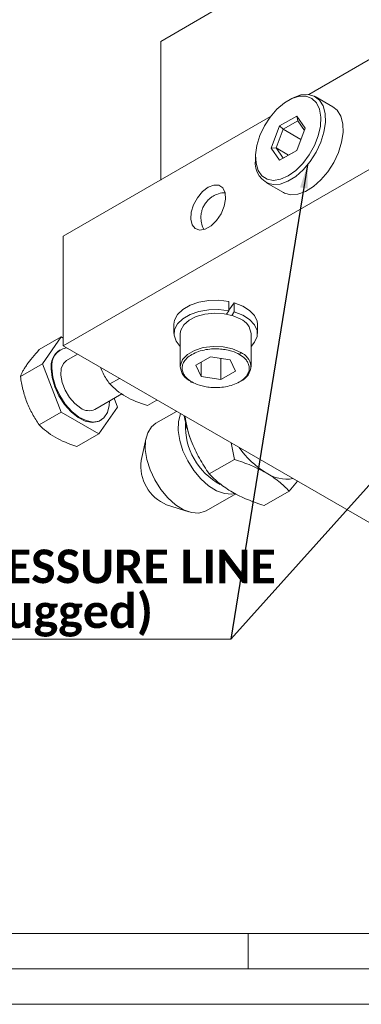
# Model space of a CAD drawing. Header units: millimetres. Extents: x 10 to 831, y 10 to 584.
# Tile 4 of 14: x 308 to 356, y 10 to 149. Entities that reach past the tile are written whole.
import ezdxf

# ---------------------------------------------------------------- set-up
doc = ezdxf.new("R2010")
doc.units = ezdxf.units.MM
doc.linetypes.add('SLD-Solido', pattern=[0])
doc.styles.add('SLDTEXTSTYLE0', font='CALIBRIB.TTF')
doc.styles.get("Standard").update_dxf_attribs({"font": 'GOTHIC.TTF'})
doc.dimstyles.new('SLDDIMSTYLE1', dxfattribs={"dimtxt": 0.18, "dimasz": 3.302, "dimexe": 0, "dimexo": 0.0625, "dimgap": 0, "dimtad": 0, "dimtih": 1, "dimtoh": 1, "dimdec": 0, "dimrnd": 1e-09, "dimzin": 0, "dimdsep": 46, "dimtxsty": 'Standard', "dimsah": 1, "dimcen": 0.09, "dimadec": 0, "dimazin": 0, "dimtfac": 3.302, "dimtdec": 0, "dimtofl": 0, "dimtmove": 0, "dimatfit": 3, "dimfxl": 0, "dimfrac": 2, "dimtolj": 1, "dimtzin": 0, "dimarcsym": 0})

# ---------------------------------------------------------------- blocks, each defined once
blk = doc.blocks.new('SW_NOTE_9')
at = {"color": 0, "linetype": 'SLD-Solido', "lineweight": 0}
for p, q in [((-39.95, 0), (0, 0)), ((0, 0), (-39.95, 0)), ((-39.95, 0), (0, 0)), ((0, 0), (-39.95, 0)), ((-39.95, 0), (0, 0)), ((0, 0), (-39.95, 0))]:
    blk.add_line(p, q, dxfattribs=at)
at = {"color": 0, "linetype": 'Continuous', "lineweight": 0, "attachment_point": 1, "style": 'SLDTEXTSTYLE0'}
for s, insert, char_height in [('PRESSURE LINE', (-39.87, 12.67), 4.7625), ('(plugged)', (-39.87, 6.32), 4.762)]:
    blk.add_mtext(s, dxfattribs=dict(at, insert=insert, char_height=char_height))

msp = doc.modelspace()

# ---------------------------------------------------------------- linework, layer by layer
at = {"color": 7, "linetype": 'SLD-Solido', "lineweight": 15}
for p, q in [((335.75433, 150.87559), (327.6226, 146.18125)), ((362.97794, 146.99367), (348.57147, 138.677)), ((327.6226, 146.18125), (327.6226, 126.58347)), ((345.983, 138.026), (345.65307, 137.83547)), ((351.98196, 136.93069), (349.48352, 138.37302)), ((343.1611, 135.55366), (313.83402, 118.62349)), ((346.86496, 135.62275), (344.44268, 134.2244)), ((348.07609, 133.89952), (346.86496, 135.62275)), ((347.00442, 134.94122), (346.86496, 135.62275)), ((344.44268, 134.2244), (343.23155, 131.10282)), ((343.94256, 131.13229), (344.96318, 133.76283)), ((344.44268, 134.2244), (344.96318, 133.76283)), ((344.96318, 133.76283), (347.00442, 134.94122)), ((344.96318, 133.76283), (347.46312, 132.31965)), ((346.86496, 130.77794), (348.07609, 133.89952)), ((347.95533, 133.58825), (347.00442, 134.94122)), ((362.97794, 131.4794), (313.83402, 103.10922)), ((343.94256, 131.13229), (343.23155, 131.10282)), ((343.23155, 131.10282), (344.44268, 129.37959)), ((344.96318, 129.68013), (343.94256, 131.13229)), ((345.71062, 130.11161), (343.94256, 131.13229)), ((341.03406, 129.83424), (341.03406, 129.45325)), ((344.44268, 129.37959), (346.86496, 130.77794)), ((344.44268, 129.37959), (344.96318, 129.68013)), ((344.96318, 129.68013), (346.86499, 130.77802)), ((342.48409, 126.24833), (344.98253, 124.80601)), ((313.83402, 103.10922), (313.83402, 118.62349)), ((337.28165, 109.39904), (337.28165, 108.09257)), ((338.02087, 109.22247), (337.28165, 108.19106)), ((338.02087, 107.916), (338.02087, 109.22247)), ((337.28165, 108.09257), (336.93662, 107.61117)), ((337.67585, 107.43461), (338.02087, 107.916)), ((329.50077, 106.17075), (329.50077, 104.86428)), ((341.30077, 104.86428), (341.30077, 106.17075)), ((330.40077, 104.86428), (330.40077, 100.16917)), ((340.40077, 100.16917), (340.40077, 104.86428)), ((313.54921, 104.38116), (310.44299, 102.58797)), ((310.8956, 100.60554), (313.54921, 104.38116)), ((313.54921, 104.38116), (313.83402, 104.21674)), ((313.83402, 103.10922), (373.58454, 68.61597)), ((313.43412, 102.58275), (313.32806, 102.52152)), ((315.84019, 101.95108), (314.30905, 101.06717)), ((310.8956, 100.60554), (307.78938, 98.81236)), ((313.54921, 93.76613), (310.8956, 100.60554)), ((334.65363, 101.57474), (332.61238, 100.39635)), ((332.61238, 100.39635), (333.35953, 98.78665)), ((333.35953, 100.82767), (333.35953, 98.78665)), ((337.44201, 101.14342), (334.65363, 101.57474)), ((336.14792, 98.35533), (336.14792, 101.3436)), ((338.18916, 99.53372), (337.44201, 101.14342)), ((336.14792, 98.35533), (338.18916, 99.53372)), ((321.78384, 98.51988), (320.42975, 97.73818)), ((333.35953, 98.78665), (336.14792, 98.35533)), ((318.30873, 94.13878), (322.12496, 96.34184)), ((321.03174, 95.71074), (321.51005, 94.47795)), ((327.09107, 95.45608), (325.73698, 94.67438)), ((313.54921, 93.76613), (310.44299, 91.97294)), ((318.85644, 90.70233), (313.54921, 93.76613)), ((321.51005, 94.47795), (318.85644, 90.70233)), ((329.84634, 93.8655), (326.91784, 92.17491)), ((319.07759, 92.56196), (319.18366, 92.62319)), ((315.75022, 88.90915), (318.85644, 90.70233)), ((325.56364, 90.12439), (324.85028, 86.91158)), ((338.04299, 87.06938), (337.60076, 89.38896)), ((338.04299, 87.06938), (334.49121, 85.01897)), ((345.79971, 82.59152), (346.9899, 83.96873)), ((334.06101, 79.80124), (338.23007, 82.20799)), ((342.24792, 80.54112), (345.79971, 82.59152)), ((328.46913, 80.64287), (331.60809, 79.65395)), ((20, 20), (821, 20))]:
    msp.add_line(p, q, dxfattribs=at)
at = {"color": 7, "linetype": 'SLD-Solido', "lineweight": 0}
for p, q in [((340, 15), (340, 20)), ((15, 15), (826, 15)), ((10, 10), (831, 10))]:
    msp.add_line(p, q, dxfattribs=at)
at = {"color": 7, "linetype": 'SLD-Solido', "lineweight": 15, "flags": 128}
for points in [[(345.65382, 127.16644), (346.71921, 127.92527), (347.72717, 128.93079), (348.62335, 130.1288), (349.35944, 131.4547), (349.89576, 132.83701), (350.2034, 134.20122), (350.26577, 135.47378), (350.07951, 136.58608), (349.65465, 137.47817), (349.01412, 138.10194), (348.19242, 138.42378), (347.23387, 138.42632), (346.19014, 138.10944), (345.1175, 137.49022), (344.07377, 136.60203), (343.11522, 135.49277), (342.29353, 134.22223), (341.65299, 132.8589), (341.22814, 131.47629), (341.04187, 130.14894), (341.10424, 128.94839), (341.41188, 127.93937), (341.9482, 127.17628), (342.68429, 126.70025), (343.58047, 126.53696), (344.58843, 126.6952), (345.65382, 127.16644)], [(343.50893, 125.93194), (344.52484, 126.00658), (345.61391, 126.39733), (346.72153, 127.08461), (347.79215, 128.03393), (348.7721, 129.19772), (349.61223, 130.5176), (350.27041, 131.92739), (350.71365, 133.3564), (350.91971, 134.73297), (350.87827, 135.98808), (350.59139, 137.05879), (350.07348, 137.89141), (349.35049, 138.44419), (348.45868, 138.6894), (347.44277, 138.61477), (346.3537, 138.22401), (345.983, 138.026)], [(351.98196, 136.93069), (352.57192, 136.44909), (353.08984, 135.61647), (353.37671, 134.54576), (353.41815, 133.29065), (353.21209, 131.91408), (352.76885, 130.48507), (352.11067, 129.07527), (351.27054, 127.7554), (350.29059, 126.59161), (349.21997, 125.64229), (348.11235, 124.95501), (347.02328, 124.56426), (346.00737, 124.48962)], [(334.34011, 125.56216), (333.53652, 124.94341), (332.82001, 124.08202), (332.26823, 123.07132), (331.94097, 122.02085), (331.87369, 121.04443), (332.07369, 120.24789), (332.51929, 119.71753), (333.1622, 119.51084), (333.93276, 119.6502), (334.74746, 120.12052), (335.51802, 120.87082), (336.16094, 121.81981), (336.60654, 122.86465), (336.80653, 123.8921), (336.73926, 124.79084), (336.41199, 125.46346), (335.86021, 125.83709), (335.1437, 125.87122), (334.34011, 125.56216)], [(346.00737, 124.48962), (345.11556, 124.73484), (344.98253, 124.80601)], [(329.50077, 106.17075), (329.58981, 106.76025), (330.0132, 107.55912), (330.76071, 108.27447), (331.78738, 108.86325), (333.03144, 109.29004), (334.41804, 109.52916), (335.86377, 109.56624), (337.28165, 109.39904)], [(338.02087, 109.22247), (339.2289, 108.76247), (340.20661, 108.14655), (340.8952, 107.41176), (341.25322, 106.6023), (341.30077, 106.17075)], [(337.28165, 108.09257), (335.86377, 108.25978), (334.41804, 108.2227), (333.03144, 107.98357), (331.78738, 107.55678), (330.76071, 106.968), (330.0132, 106.25266), (329.58981, 105.45379), (329.51604, 104.61945), (329.7963, 103.79984), (330.40077, 103.05616)], [(330.40077, 104.86428), (330.47347, 105.35472), (330.8854, 106.10396), (331.63221, 106.76126), (332.65851, 107.27787), (333.8882, 107.61548), (335.23007, 107.74904), (336.58459, 107.66865), (337.85132, 107.38028), (338.93631, 106.9053)], [(340.40077, 103.05616), (340.91262, 103.6493), (341.25915, 104.46042), (341.25322, 105.29584), (340.8952, 106.10529), (340.20661, 106.84008), (339.2289, 107.45601), (338.02087, 107.916)], [(338.93631, 102.21019), (337.79702, 102.70254), (336.4636, 102.98965), (335.04408, 103.04826), (333.65345, 102.87362), (332.40438, 102.47988), (331.39807, 101.89895), (330.71602, 101.17788), (330.41351, 100.37509), (330.40078, 100.16467)], [(314.30905, 101.06717), (313.8594, 100.65012), (313.55138, 99.92164), (313.48837, 98.98714), (313.67598, 97.92966), (314.09754, 96.84314), (314.71558, 95.82414), (315.4752, 94.9632), (316.30889, 94.33681)], [(312.13696, 99.88892), (312.2647, 98.64755), (312.63988, 97.3367), (313.23894, 96.03873), (314.02422, 94.83521), (314.9464, 93.80174), (315.94753, 93.00328), (316.96469, 92.48998), (317.93398, 92.2941), (318.7945, 92.42795), (319.07759, 92.56196)], [(312.24303, 99.95015), (312.37076, 98.70878), (312.74595, 97.39793), (313.345, 96.09997), (314.13029, 94.89644), (315.05247, 93.86298), (316.05359, 93.06451), (317.07076, 92.55121), (318.04005, 92.35533), (318.90057, 92.48918), (319.59824, 92.94435), (320.08923, 93.69224), (320.34269, 94.68586), (320.37423, 95.33117)], [(330.4416, 93.52186), (330.44091, 93.52022), (330.14815, 92.42752), (330.10585, 91.14664), (330.31615, 89.74179), (330.76848, 88.28344), (331.44019, 86.8447), (332.29757, 85.49771), (333.29764, 84.31003), (334.39025, 83.34121), (335.52061, 82.63982), (336.63204, 82.24105), (337.66882, 82.16487), (338.10191, 82.23874)], [(326.91784, 92.17491), (326.31577, 91.68341), (325.78721, 90.8337), (325.49445, 89.741), (325.45216, 88.46012), (325.66245, 87.05527), (326.11479, 85.59692), (326.78649, 84.15817), (327.64387, 82.81119), (328.64394, 81.62351), (329.73655, 80.65469), (330.86692, 79.9533), (331.97835, 79.55452), (333.01512, 79.47835), (333.92525, 79.72861), (334.06101, 79.80124)]]:
    msp.add_lwpolyline(points, dxfattribs=at)
at = {"color": 7, "linetype": 'SLD-Solido', "lineweight": 15}
for centre, radius, start, end in [((344.09927, 128.97721), 3.10196, 171.1723356, 259.0290074), ((337.92055, 104.63058), 2.4912, 5.3827937, 65.9373472), ((314.88451, 100.23157), 2.76883, 124.2034314, 187.108749), ((314.72775, 100.36308), 2.5188, 99.9340292, 189.4357535), ((337.90192, 99.90668), 2.5251, 9.1255591, 65.8176029), ((337.9518, 100.36415), 2.44392, 293.5968801, 358.663836), ((332.86358, 100.39086), 2.47317, 185.2474631, 246.1922405), ((317.4747, 95.91311), 1.96057, 233.5137336, 295.175808), ((343.938, 94.4621), 12.90819, 185.8640054, 201.7893341), ((340.51075, 91.7661), 9.38806, 177.5389473, 241.6868551), ((349.19105, 96.11784), 12.81371, 215.0985263, 238.6332804), ((330.82815, 86.18362), 6.02203, 173.0569601, 246.9376634), ((345.48531, 89.61743), 5.33893, 236.2780979, 279.1612999)]:
    msp.add_arc(centre, radius, start, end, dxfattribs=at)
for points, knots in [([(336.69453, 124.7497), (336.63364, 124.75524), (336.24571, 124.79052), (335.60609, 124.58624), (334.93471, 124.2528), (334.51137, 123.92136), (334.25974, 123.67298), (334.10251, 123.49033), (334.0007, 123.35787), (333.93307, 123.26243), (333.88735, 123.19402), (333.85604, 123.14515), (333.83439, 123.11034), (333.81934, 123.0856), (333.80306, 123.05844), (333.78466, 123.02707), (333.74149, 122.95124), (333.65334, 122.78475), (333.51358, 122.46531), (333.36731, 121.96931), (333.2859, 121.29947), (333.37841, 120.50856), (333.53464, 119.91117), (333.72491, 119.64508), (333.73889, 119.62554)], [0, 0, 0, 0, 0.025814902, 0.164482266, 0.273461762, 0.343590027, 0.390621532, 0.422953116, 0.445484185, 0.461298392, 0.472438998, 0.48030182, 0.485856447, 0.489782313, 0.492557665, 0.499256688, 0.505169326, 0.529483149, 0.578946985, 0.652428, 0.747715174, 0.861684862, 0.989842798, 1, 1, 1, 1]), ([(310.44299, 102.58797), (310.10127, 102.20752), (309.77996, 101.83752), (309.19616, 101.12762), (308.9341, 100.78795), (308.59526, 100.30621), (308.49152, 100.1505), (308.30475, 99.85312), (308.22119, 99.71074), (307.99644, 99.30024), (307.88105, 99.04869), (307.78938, 98.81236)], [0, 0, 0, 0, 0.25, 0.25, 0.5, 0.5, 0.625, 0.625, 0.75, 0.75, 1, 1, 1, 1]), ([(332.04202, 98.02607), (331.76212, 98.18765), (331.47954, 98.39008), (331.1141, 98.77477), (331.00257, 98.91644), (330.81713, 99.22716), (330.7433, 99.39627), (330.65373, 99.75821), (330.63817, 99.95109), (330.68523, 100.35084), (330.7481, 100.55769), (330.96504, 100.96919), (331.11932, 101.1737), (331.51786, 101.56042), (331.76212, 101.74243), (332.32191, 102.06559), (332.63718, 102.20659), (333.30708, 102.43667), (333.66135, 102.52573), (334.37416, 102.65097), (334.73247, 102.68726), (335.42493, 102.71443), (335.75904, 102.70545), (336.38601, 102.65374), (336.67895, 102.61112), (337.21718, 102.50406), (337.4626, 102.43968), (338.12898, 102.22872), (338.47963, 102.06559), (338.75953, 101.90401)], [0, 0, 0, 0, 0.125, 0.125, 0.1875, 0.1875, 0.25, 0.25, 0.3125, 0.3125, 0.375, 0.375, 0.4375, 0.4375, 0.5, 0.5, 0.5625, 0.5625, 0.625, 0.625, 0.6875, 0.6875, 0.75, 0.75, 0.8125, 0.8125, 0.875, 0.875, 1, 1, 1, 1]), ([(338.75953, 101.90401), (339.03943, 101.74243), (339.32201, 101.54), (339.68744, 101.15531), (339.79897, 101.01363), (339.98442, 100.70291), (340.05825, 100.5338), (340.14782, 100.17186), (340.16337, 99.97898), (340.11631, 99.57923), (340.05345, 99.37239), (339.8365, 98.96089), (339.68223, 98.75637), (339.28368, 98.36965), (339.03943, 98.18765), (338.47963, 97.86449), (338.16436, 97.72348), (337.49446, 97.49341), (337.1402, 97.40434), (336.42738, 97.27911), (336.06908, 97.24281), (335.37661, 97.21565), (335.04251, 97.22463), (334.41554, 97.27633), (334.1226, 97.31896), (333.58436, 97.42601), (333.33894, 97.49039), (332.67257, 97.70135), (332.32191, 97.86449), (332.04202, 98.02607)], [0, 0, 0, 0, 0.125, 0.125, 0.1875, 0.1875, 0.25, 0.25, 0.3125, 0.3125, 0.375, 0.375, 0.4375, 0.4375, 0.5, 0.5, 0.5625, 0.5625, 0.625, 0.625, 0.6875, 0.6875, 0.75, 0.75, 0.8125, 0.8125, 0.875, 0.875, 1, 1, 1, 1]), ([(338.75953, 101.90401), (338.8012, 101.92806), (338.85001, 101.97617), (338.91905, 102.09574), (338.93631, 102.16208), (338.93631, 102.21019)], [0, 0, 0, 0, 0.5, 0.5, 1, 1, 1, 1]), ([(320.42975, 97.73818), (320.09468, 98.22322), (319.59028, 98.95336), (319.21583, 99.79305), (319.09014, 100.07492)], [0, 0, 0, 0, 0.664312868, 1, 1, 1, 1]), ([(307.78938, 98.81236), (307.88094, 98.18178), (307.99607, 97.55982), (308.29426, 96.34076), (308.47782, 95.74384), (308.81579, 94.87138), (308.93872, 94.58482), (309.20032, 94.0286), (309.33945, 93.75767), (309.77877, 92.9638), (310.10084, 92.45972), (310.44299, 91.97294)], [0, 0, 0, 0, 0.25, 0.25, 0.5, 0.5, 0.625, 0.625, 0.75, 0.75, 1, 1, 1, 1]), ([(332.04202, 98.02607), (332.00035, 98.00201), (331.95153, 97.99376), (331.8825, 98.03363), (331.86524, 98.08004), (331.86524, 98.12815)], [0, 0, 0, 0, 0.5, 0.5, 1, 1, 1, 1]), ([(310.44299, 91.97294), (311.0597, 91.32796), (311.78038, 90.72691), (313.5918, 89.68121), (314.63295, 89.26517), (315.75022, 88.90915)], [0, 0, 0, 0, 0.5, 0.5, 1, 1, 1, 1]), ([(330.95391, 93.22611), (331.00768, 92.92099), (331.22372, 91.69501), (331.63964, 90.53897), (331.95204, 89.67064)], [0, 0, 0, 0, 0.248884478, 1, 1, 1, 1]), ([(331.95204, 89.67064), (332.28297, 88.8177), (332.66683, 88.00931), (333.52142, 86.46566), (333.99153, 85.72987), (334.49121, 85.01897)], [0, 0, 0, 0, 0.5, 0.5, 1, 1, 1, 1]), ([(342.52134, 85.17681), (341.85947, 85.5589), (341.14913, 85.90275), (339.64882, 86.52767), (338.85946, 86.80921), (338.04299, 87.06938)], [0, 0, 0, 0, 0.5, 0.5, 1, 1, 1, 1]), ([(334.49121, 85.01897), (334.94188, 84.54764), (335.42957, 84.09195), (336.51209, 83.22584), (337.10772, 82.81577), (337.76958, 82.43368)], [0, 0, 0, 0, 0.5, 0.5, 1, 1, 1, 1]), ([(345.79971, 82.59152), (345.34904, 83.06285), (344.86135, 83.51855), (343.77883, 84.38465), (343.1832, 84.79473), (342.52134, 85.17681)], [0, 0, 0, 0, 0.5, 0.5, 1, 1, 1, 1]), ([(337.76958, 82.43368), (338.43144, 82.0516), (339.14179, 81.70775), (340.64209, 81.08282), (341.43146, 80.80128), (342.24792, 80.54112)], [0, 0, 0, 0, 0.5, 0.5, 1, 1, 1, 1])]:
    msp.add_open_spline(points, degree=3, knots=knots, dxfattribs=at)
for points in [[(322.67285, 95.96929), (321.76714, 96.49215), (321.04646, 97.09319), (320.42975, 97.73818)], [(325.73698, 94.67438), (324.61971, 95.0304), (323.57856, 95.44644), (322.67285, 95.96929)]]:
    msp.add_open_spline(points, degree=3, dxfattribs=at)

# ---------------------------------------------------------------- block references
at = {"color": 7, "linetype": 'Continuous', "lineweight": 0}
msp.add_blockref('SW_NOTE_9', (337.54624, 61.65228), dxfattribs=at)

# ---------------------------------------------------------------- leaders
for points in [[(348.39739, 128.7138), (337.54624, 61.65228)], [(372.65503, 100.75778), (337.54624, 61.65228)]]:
    msp.add_leader(points, dimstyle='SLDDIMSTYLE1', dxfattribs=at)

doc.saveas('drawing.dxf')
